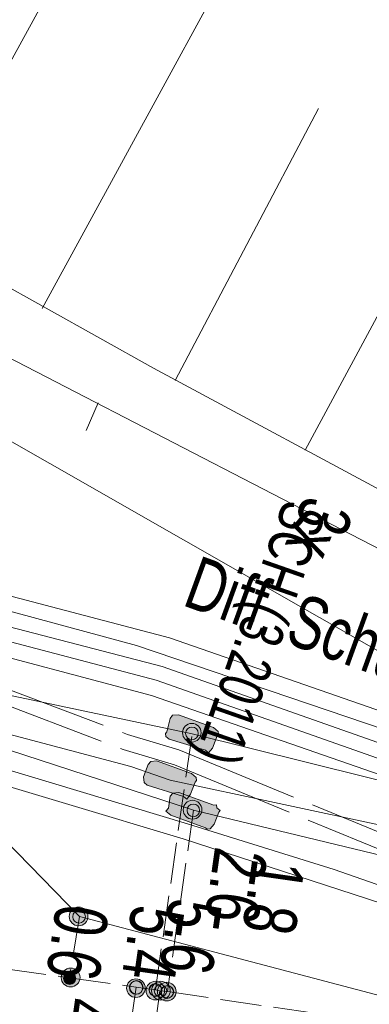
# Model space of a CAD drawing. Header units: metres. Extents: x -740 to 758, y -633 to 854.
# Tile 221 of 256: x -404.51 to -400.98, y 286.45 to 296.37. Entities that reach past the tile are written whole.
import ezdxf

# ---------------------------------------------------------------- set-up
doc = ezdxf.new("R2010")
doc.units = ezdxf.units.M
doc.header["$MEASUREMENT"] = 0
doc.linetypes.add('1248_208', pattern=[1.456, 1.248, -0.208])
doc.linetypes.add('416_125', pattern=[0.5408, 0.416, -0.1248])
for name, color, linetype in [('Grundkarte.LOVION', 7, 'Continuous'), ('Strom.LOVION', 7, 'Continuous'), ('StromBemass.LOVION', 7, 'Continuous')]:
    doc.layers.add(name, color=color, linetype=linetype)
doc.styles.add('ERSTELLTER_STIL_1', font='arial.ttf')

msp = doc.modelspace()

# ---------------------------------------------------------------- hatches: boundary and pattern name
at = {"layer": 'Strom.LOVION', "linetype": 'Continuous', "lineweight": 13}
for points in [[(-402.5538, 289.2409), (-402.9062, 289.3691), (-402.9648, 289.3633), (-402.9912, 289.3312), (-403.0222, 289.1952), (-403.0354, 289.1791), (-403.0326, 289.1498), (-403.0004, 289.1234), (-402.6348, 289.0114), (-402.6026, 288.9849), (-402.563, 289.0332), (-402.5159, 289.156), (-402.5027, 289.1721), (-402.5056, 289.2013)], [(-402.7743, 288.776), (-403.1268, 288.9041), (-403.1853, 288.8984), (-403.2117, 288.8663), (-403.2588, 288.7435), (-403.2531, 288.6849), (-403.221, 288.6585), (-402.8553, 288.5465), (-402.8232, 288.52), (-402.7836, 288.5683), (-402.7365, 288.6911), (-402.7233, 288.7072), (-402.7261, 288.7364)], [(-402.5511, 288.458), (-402.9035, 288.5861), (-402.9621, 288.5804), (-402.9885, 288.5482), (-403.0063, 288.4283), (-403.0328, 288.3961), (-402.9845, 288.3565), (-402.6321, 288.2284), (-402.6161, 288.2152), (-402.5868, 288.218), (-402.5472, 288.2663), (-402.5001, 288.3891), (-402.4869, 288.4052), (-402.519, 288.4316), (-402.5219, 288.4608)]]:
    msp.add_hatch(color=7, dxfattribs=at).paths.add_polyline_path(points)
at = {"layer": 'StromBemass.LOVION', "linetype": 'Continuous', "lineweight": 13}
for points in [[(-402.6986, 289.1281), (-402.6917, 289.1377), (-402.6861, 289.148), (-402.6817, 289.159), (-402.6789, 289.1704), (-402.6774, 289.1821), (-402.6775, 289.1939), (-402.679, 289.2056), (-402.6819, 289.217), (-402.6863, 289.2279), (-402.692, 289.2382), (-402.699, 289.2477), (-402.7071, 289.2563), (-402.7162, 289.2638), (-402.7261, 289.27), (-402.7368, 289.275), (-402.748, 289.2786), (-402.7596, 289.2808), (-402.7714, 289.2815), (-402.7831, 289.2807), (-402.7947, 289.2785), (-402.8059, 289.2748), (-402.8165, 289.2698), (-402.8265, 289.2634), (-402.8355, 289.2559), (-402.8436, 289.2473), (-402.8505, 289.2377), (-402.8561, 289.2274), (-402.8604, 289.2164), (-402.8633, 289.205), (-402.8647, 289.1933), (-402.8647, 289.1815), (-402.8632, 289.1698), (-402.8602, 289.1584), (-402.8558, 289.1475), (-402.8501, 289.1372), (-402.8432, 289.1276), (-402.8351, 289.1191), (-402.826, 289.1116), (-402.816, 289.1053), (-402.8053, 289.1003), (-402.7941, 289.0967), (-402.7825, 289.0946), (-402.7708, 289.0939), (-402.759, 289.0946), (-402.7474, 289.0969), (-402.7363, 289.1006), (-402.7256, 289.1056), (-402.7157, 289.112), (-402.7066, 289.1195)], [(-402.7208, 289.1402), (-402.7161, 289.1467), (-402.7122, 289.1537), (-402.7093, 289.1612), (-402.7073, 289.169), (-402.7063, 289.177), (-402.7064, 289.185), (-402.7074, 289.193), (-402.7094, 289.2007), (-402.7124, 289.2082), (-402.7163, 289.2152), (-402.721, 289.2217), (-402.7265, 289.2275), (-402.7328, 289.2326), (-402.7395, 289.2369), (-402.7468, 289.2403), (-402.7545, 289.2428), (-402.7624, 289.2442), (-402.7704, 289.2447), (-402.7784, 289.2442), (-402.7863, 289.2427), (-402.7939, 289.2402), (-402.8012, 289.2367), (-402.8079, 289.2324), (-402.8141, 289.2273), (-402.8196, 289.2214), (-402.8243, 289.2149), (-402.8281, 289.2078), (-402.831, 289.2003), (-402.833, 289.1926), (-402.834, 289.1846), (-402.834, 289.1766), (-402.8329, 289.1686), (-402.8309, 289.1608), (-402.8279, 289.1534), (-402.824, 289.1464), (-402.8193, 289.1399), (-402.8138, 289.134), (-402.8076, 289.1289), (-402.8008, 289.1247), (-402.7935, 289.1213), (-402.7859, 289.1188), (-402.778, 289.1173), (-402.77, 289.1168), (-402.762, 289.1174), (-402.7541, 289.1189), (-402.7464, 289.1214), (-402.7392, 289.1249), (-402.7324, 289.1292), (-402.7262, 289.1343)], [(-402.6911, 288.3524), (-402.6842, 288.3621), (-402.6785, 288.3725), (-402.6742, 288.3836), (-402.6712, 288.3951), (-402.6698, 288.4069), (-402.6698, 288.4188), (-402.6713, 288.4305), (-402.6743, 288.442), (-402.6788, 288.4531), (-402.6845, 288.4635), (-402.6915, 288.4731), (-402.6997, 288.4817), (-402.7089, 288.4892), (-402.7189, 288.4956), (-402.7297, 288.5006), (-402.741, 288.5042), (-402.7527, 288.5064), (-402.7645, 288.5071), (-402.7764, 288.5063), (-402.7881, 288.5041), (-402.7994, 288.5004), (-402.8101, 288.4953), (-402.8201, 288.4889), (-402.8292, 288.4813), (-402.8373, 288.4726), (-402.8443, 288.463), (-402.85, 288.4525), (-402.8543, 288.4415), (-402.8572, 288.4299), (-402.8587, 288.4181), (-402.8587, 288.4063), (-402.8571, 288.3945), (-402.8541, 288.383), (-402.8497, 288.3719), (-402.844, 288.3616), (-402.837, 288.352), (-402.8288, 288.3433), (-402.8196, 288.3358), (-402.8096, 288.3294), (-402.7988, 288.3244), (-402.7875, 288.3208), (-402.7758, 288.3186), (-402.7639, 288.3179), (-402.7521, 288.3187), (-402.7404, 288.3209), (-402.7291, 288.3246), (-402.7184, 288.3297), (-402.7084, 288.3361), (-402.6992, 288.3437)], [(-402.7073, 288.3644), (-402.7026, 288.3709), (-402.6988, 288.3779), (-402.6959, 288.3854), (-402.6939, 288.3931), (-402.6929, 288.401), (-402.6929, 288.409), (-402.694, 288.4169), (-402.696, 288.4246), (-402.6989, 288.4321), (-402.7028, 288.439), (-402.7075, 288.4455), (-402.713, 288.4513), (-402.7192, 288.4564), (-402.7259, 288.4606), (-402.7332, 288.464), (-402.7408, 288.4664), (-402.7486, 288.4679), (-402.7566, 288.4684), (-402.7645, 288.4678), (-402.7724, 288.4663), (-402.78, 288.4638), (-402.7872, 288.4604), (-402.7939, 288.4561), (-402.8, 288.451), (-402.8055, 288.4452), (-402.8101, 288.4387), (-402.814, 288.4317), (-402.8169, 288.4243), (-402.8188, 288.4165), (-402.8198, 288.4086), (-402.8198, 288.4006), (-402.8188, 288.3927), (-402.8168, 288.385), (-402.8138, 288.3776), (-402.8099, 288.3706), (-402.8052, 288.3641), (-402.7997, 288.3583), (-402.7936, 288.3533), (-402.7868, 288.349), (-402.7796, 288.3456), (-402.772, 288.3432), (-402.7641, 288.3417), (-402.7562, 288.3412), (-402.7482, 288.3418), (-402.7404, 288.3433), (-402.7328, 288.3458), (-402.7256, 288.3492), (-402.7188, 288.3535), (-402.7127, 288.3586)], [(-403.8396, 287.2772), (-403.8327, 287.2868), (-403.827, 287.2972), (-403.8227, 287.3083), (-403.8198, 287.3198), (-403.8183, 287.3315), (-403.8184, 287.3434), (-403.8199, 287.3551), (-403.8229, 287.3666), (-403.8273, 287.3776), (-403.833, 287.388), (-403.84, 287.3975), (-403.8482, 287.4062), (-403.8573, 287.4137), (-403.8674, 287.42), (-403.8781, 287.425), (-403.8894, 287.4286), (-403.901, 287.4308), (-403.9129, 287.4315), (-403.9247, 287.4307), (-403.9363, 287.4285), (-403.9476, 287.4248), (-403.9583, 287.4197), (-403.9683, 287.4133), (-403.9774, 287.4057), (-403.9855, 287.3971), (-403.9924, 287.3875), (-403.9981, 287.3771), (-404.0024, 287.366), (-404.0053, 287.3545), (-404.0068, 287.3428), (-404.0067, 287.3309), (-404.0052, 287.3192), (-404.0022, 287.3077), (-403.9978, 287.2967), (-403.9921, 287.2863), (-403.9851, 287.2767), (-403.9769, 287.2681), (-403.9678, 287.2606), (-403.9578, 287.2543), (-403.947, 287.2493), (-403.9357, 287.2457), (-403.9241, 287.2435), (-403.9123, 287.2428), (-403.9004, 287.2435), (-403.8888, 287.2458), (-403.8775, 287.2495), (-403.8668, 287.2546), (-403.8568, 287.261), (-403.8477, 287.2686)], [(-403.8587, 287.2936), (-403.854, 287.3001), (-403.8502, 287.3071), (-403.8472, 287.3146), (-403.8453, 287.3223), (-403.8443, 287.3302), (-403.8443, 287.3382), (-403.8454, 287.3461), (-403.8474, 287.3539), (-403.8503, 287.3613), (-403.8542, 287.3683), (-403.8589, 287.3747), (-403.8644, 287.3805), (-403.8706, 287.3856), (-403.8773, 287.3899), (-403.8846, 287.3933), (-403.8922, 287.3957), (-403.9, 287.3972), (-403.908, 287.3976), (-403.916, 287.3971), (-403.9238, 287.3956), (-403.9314, 287.3931), (-403.9386, 287.3897), (-403.9454, 287.3854), (-403.9515, 287.3803), (-403.957, 287.3744), (-403.9616, 287.3679), (-403.9655, 287.3609), (-403.9684, 287.3535), (-403.9703, 287.3457), (-403.9713, 287.3378), (-403.9713, 287.3298), (-403.9703, 287.3219), (-403.9682, 287.3142), (-403.9653, 287.3068), (-403.9614, 287.2998), (-403.9567, 287.2933), (-403.9512, 287.2875), (-403.945, 287.2824), (-403.9383, 287.2782), (-403.931, 287.2748), (-403.9234, 287.2724), (-403.9156, 287.2709), (-403.9076, 287.2704), (-403.8996, 287.2709), (-403.8918, 287.2725), (-403.8842, 287.275), (-403.877, 287.2784), (-403.8702, 287.2827), (-403.8641, 287.2878)], [(-403.9202, 286.6616), (-403.9132, 286.6713), (-403.9075, 286.6817), (-403.9032, 286.6928), (-403.9003, 286.7043), (-403.8988, 286.7161), (-403.8989, 286.728), (-403.9004, 286.7398), (-403.9034, 286.7513), (-403.9078, 286.7623), (-403.9136, 286.7728), (-403.9206, 286.7824), (-403.9288, 286.791), (-403.9379, 286.7985), (-403.948, 286.8049), (-403.9588, 286.8099), (-403.9701, 286.8136), (-403.9818, 286.8157), (-403.9937, 286.8165), (-404.0055, 286.8157), (-404.0172, 286.8134), (-404.0285, 286.8097), (-404.0393, 286.8046), (-404.0493, 286.7982), (-404.0584, 286.7906), (-404.0665, 286.7819), (-404.0735, 286.7722), (-404.0792, 286.7618), (-404.0835, 286.7507), (-404.0865, 286.7392), (-404.0879, 286.7274), (-404.0879, 286.7155), (-404.0863, 286.7037), (-404.0834, 286.6922), (-404.0789, 286.6811), (-404.0732, 286.6707), (-404.0662, 286.6611), (-404.058, 286.6525), (-404.0488, 286.6449), (-404.0387, 286.6386), (-404.028, 286.6336), (-404.0166, 286.6299), (-404.0049, 286.6277), (-403.9931, 286.627), (-403.9812, 286.6278), (-403.9695, 286.6301), (-403.9582, 286.6338), (-403.9475, 286.6389), (-403.9375, 286.6453), (-403.9283, 286.6529)], [(-403.9554, 286.6741), (-403.9509, 286.6804), (-403.9472, 286.6872), (-403.9444, 286.6944), (-403.9425, 286.7019), (-403.9415, 286.7096), (-403.9416, 286.7173), (-403.9426, 286.725), (-403.9445, 286.7325), (-403.9474, 286.7396), (-403.9511, 286.7464), (-403.9557, 286.7527), (-403.961, 286.7583), (-403.967, 286.7632), (-403.9735, 286.7673), (-403.9805, 286.7706), (-403.9879, 286.773), (-403.9955, 286.7744), (-404.0032, 286.7749), (-404.011, 286.7743), (-404.0186, 286.7729), (-404.0259, 286.7705), (-404.0329, 286.7671), (-404.0394, 286.763), (-404.0454, 286.758), (-404.0506, 286.7524), (-404.0552, 286.7461), (-404.0589, 286.7393), (-404.0617, 286.7321), (-404.0636, 286.7246), (-404.0645, 286.7169), (-404.0645, 286.7092), (-404.0635, 286.7015), (-404.0616, 286.694), (-404.0587, 286.6868), (-404.055, 286.6801), (-404.0504, 286.6738), (-404.0451, 286.6682), (-404.0391, 286.6633), (-404.0326, 286.6591), (-404.0255, 286.6559), (-404.0182, 286.6535), (-404.0106, 286.6521), (-404.0028, 286.6516), (-403.9951, 286.6521), (-403.9875, 286.6536), (-403.9802, 286.656), (-403.9732, 286.6593), (-403.9667, 286.6635), (-403.9607, 286.6685)], [(-403.9554, 286.6741), (-403.9509, 286.6804), (-403.9472, 286.6872), (-403.9444, 286.6944), (-403.9425, 286.7019), (-403.9415, 286.7096), (-403.9416, 286.7173), (-403.9426, 286.725), (-403.9445, 286.7325), (-403.9474, 286.7396), (-403.9511, 286.7464), (-403.9557, 286.7527), (-403.961, 286.7583), (-403.967, 286.7632), (-403.9735, 286.7673), (-403.9805, 286.7706), (-403.9879, 286.773), (-403.9955, 286.7744), (-404.0032, 286.7749), (-404.011, 286.7743), (-404.0186, 286.7729), (-404.0259, 286.7705), (-404.0329, 286.7671), (-404.0394, 286.763), (-404.0454, 286.758), (-404.0506, 286.7524), (-404.0552, 286.7461), (-404.0589, 286.7393), (-404.0617, 286.7321), (-404.0636, 286.7246), (-404.0645, 286.7169), (-404.0645, 286.7092), (-404.0635, 286.7015), (-404.0616, 286.694), (-404.0587, 286.6868), (-404.055, 286.6801), (-404.0504, 286.6738), (-404.0451, 286.6682), (-404.0391, 286.6633), (-404.0326, 286.6591), (-404.0255, 286.6559), (-404.0182, 286.6535), (-404.0106, 286.6521), (-404.0028, 286.6516), (-403.9951, 286.6521), (-403.9875, 286.6536), (-403.9802, 286.656), (-403.9732, 286.6593), (-403.9667, 286.6635), (-403.9607, 286.6685)], [(-403.2623, 286.5553), (-403.2554, 286.5649), (-403.2498, 286.5752), (-403.2455, 286.5861), (-403.2426, 286.5975), (-403.2411, 286.6092), (-403.2412, 286.621), (-403.2427, 286.6327), (-403.2456, 286.6441), (-403.25, 286.655), (-403.2557, 286.6653), (-403.2627, 286.6748), (-403.2707, 286.6833), (-403.2798, 286.6908), (-403.2898, 286.6971), (-403.3005, 286.7021), (-403.3117, 286.7057), (-403.3232, 286.7078), (-403.335, 286.7085), (-403.3467, 286.7077), (-403.3583, 286.7055), (-403.3695, 286.7018), (-403.3801, 286.6968), (-403.39, 286.6905), (-403.399, 286.6829), (-403.4071, 286.6743), (-403.414, 286.6648), (-403.4196, 286.6544), (-403.4239, 286.6435), (-403.4268, 286.6321), (-403.4282, 286.6204), (-403.4282, 286.6086), (-403.4267, 286.597), (-403.4237, 286.5856), (-403.4193, 286.5746), (-403.4136, 286.5643), (-403.4067, 286.5548), (-403.3986, 286.5463), (-403.3895, 286.5388), (-403.3796, 286.5325), (-403.3689, 286.5276), (-403.3577, 286.524), (-403.3461, 286.5218), (-403.3344, 286.5211), (-403.3226, 286.5219), (-403.3111, 286.5241), (-403.2999, 286.5278), (-403.2893, 286.5328), (-403.2793, 286.5392), (-403.2703, 286.5467)], [(-403.2806, 286.5773), (-403.2756, 286.5841), (-403.2716, 286.5916), (-403.2685, 286.5994), (-403.2664, 286.6076), (-403.2654, 286.616), (-403.2654, 286.6245), (-403.2665, 286.6329), (-403.2686, 286.6411), (-403.2717, 286.6489), (-403.2758, 286.6563), (-403.2808, 286.6631), (-403.2866, 286.6693), (-403.2932, 286.6747), (-403.3003, 286.6792), (-403.308, 286.6827), (-403.316, 286.6853), (-403.3244, 286.6869), (-403.3328, 286.6874), (-403.3412, 286.6868), (-403.3495, 286.6852), (-403.3576, 286.6826), (-403.3652, 286.679), (-403.3724, 286.6744), (-403.3789, 286.669), (-403.3846, 286.6628), (-403.3896, 286.6559), (-403.3936, 286.6485), (-403.3967, 286.6406), (-403.3988, 286.6324), (-403.3998, 286.6241), (-403.3998, 286.6156), (-403.3987, 286.6072), (-403.3966, 286.599), (-403.3934, 286.5912), (-403.3893, 286.5838), (-403.3843, 286.5769), (-403.3785, 286.5708), (-403.372, 286.5654), (-403.3648, 286.5609), (-403.3572, 286.5573), (-403.3491, 286.5547), (-403.3408, 286.5532), (-403.3324, 286.5527), (-403.3239, 286.5532), (-403.3156, 286.5549), (-403.3076, 286.5575), (-403.3, 286.5611), (-403.2928, 286.5657), (-403.2863, 286.5711)], [(-403.2773, 286.58), (-403.2723, 286.5868), (-403.2683, 286.5942), (-403.2652, 286.6021), (-403.2631, 286.6103), (-403.2621, 286.6187), (-403.2621, 286.6272), (-403.2632, 286.6356), (-403.2653, 286.6437), (-403.2684, 286.6516), (-403.2725, 286.659), (-403.2775, 286.6658), (-403.2834, 286.672), (-403.2899, 286.6773), (-403.297, 286.6819), (-403.3047, 286.6854), (-403.3128, 286.688), (-403.3211, 286.6896), (-403.3295, 286.6901), (-403.338, 286.6895), (-403.3463, 286.6879), (-403.3543, 286.6853), (-403.3619, 286.6816), (-403.3691, 286.6771), (-403.3756, 286.6717), (-403.3813, 286.6655), (-403.3863, 286.6586), (-403.3903, 286.6512), (-403.3934, 286.6433), (-403.3955, 286.6351), (-403.3965, 286.6267), (-403.3965, 286.6183), (-403.3954, 286.6099), (-403.3933, 286.6017), (-403.3902, 286.5939), (-403.3861, 286.5865), (-403.3811, 286.5796), (-403.3753, 286.5735), (-403.3687, 286.5681), (-403.3616, 286.5636), (-403.3539, 286.56), (-403.3458, 286.5574), (-403.3375, 286.5559), (-403.3291, 286.5554), (-403.3206, 286.5559), (-403.3123, 286.5575), (-403.3043, 286.5602), (-403.2967, 286.5638), (-403.2895, 286.5684), (-403.283, 286.5738)], [(-403.0665, 286.53), (-403.0596, 286.5396), (-403.054, 286.5499), (-403.0497, 286.5609), (-403.0468, 286.5723), (-403.0454, 286.584), (-403.0454, 286.5958), (-403.0469, 286.6074), (-403.0499, 286.6188), (-403.0543, 286.6298), (-403.06, 286.6401), (-403.0669, 286.6496), (-403.075, 286.6582), (-403.0841, 286.6656), (-403.0941, 286.6719), (-403.1048, 286.6769), (-403.116, 286.6805), (-403.1276, 286.6827), (-403.1393, 286.6834), (-403.1511, 286.6826), (-403.1626, 286.6804), (-403.1738, 286.6767), (-403.1845, 286.6716), (-403.1944, 286.6653), (-403.2035, 286.6578), (-403.2115, 286.6491), (-403.2184, 286.6396), (-403.224, 286.6292), (-403.2283, 286.6183), (-403.2312, 286.6069), (-403.2327, 286.5952), (-403.2326, 286.5834), (-403.2311, 286.5717), (-403.2281, 286.5603), (-403.2238, 286.5493), (-403.2181, 286.539), (-403.2111, 286.5295), (-403.203, 286.521), (-403.1939, 286.5135), (-403.1839, 286.5072), (-403.1733, 286.5022), (-403.1621, 286.4986), (-403.1505, 286.4965), (-403.1387, 286.4957), (-403.127, 286.4965), (-403.1154, 286.4988), (-403.1042, 286.5024), (-403.0935, 286.5075), (-403.0836, 286.5138), (-403.0746, 286.5214)], [(-403.01, 286.5292), (-403.0031, 286.5388), (-402.9974, 286.5492), (-402.9931, 286.5602), (-402.9902, 286.5717), (-402.9888, 286.5835), (-402.9888, 286.5953), (-402.9903, 286.6071), (-402.9933, 286.6185), (-402.9977, 286.6296), (-403.0034, 286.6399), (-403.0104, 286.6495), (-403.0186, 286.6581), (-403.0277, 286.6656), (-403.0378, 286.6719), (-403.0485, 286.6769), (-403.0598, 286.6806), (-403.0714, 286.6828), (-403.0832, 286.6835), (-403.0951, 286.6827), (-403.1067, 286.6804), (-403.118, 286.6767), (-403.1287, 286.6716), (-403.1386, 286.6653), (-403.1478, 286.6577), (-403.1558, 286.649), (-403.1628, 286.6394), (-403.1684, 286.629), (-403.1728, 286.618), (-403.1757, 286.6065), (-403.1771, 286.5947), (-403.1771, 286.5829), (-403.1756, 286.5711), (-403.1726, 286.5597), (-403.1682, 286.5487), (-403.1624, 286.5383), (-403.1554, 286.5287), (-403.1473, 286.5201), (-403.1382, 286.5126), (-403.1281, 286.5063), (-403.1174, 286.5013), (-403.1061, 286.4976), (-403.0945, 286.4955), (-403.0826, 286.4947), (-403.0708, 286.4955), (-403.0592, 286.4978), (-403.0479, 286.5015), (-403.0372, 286.5066), (-403.0272, 286.5129), (-403.0181, 286.5205)], [(-403.0899, 286.5574), (-403.0852, 286.5638), (-403.0814, 286.5708), (-403.0785, 286.5782), (-403.0766, 286.5859), (-403.0756, 286.5938), (-403.0756, 286.6018), (-403.0767, 286.6097), (-403.0787, 286.6174), (-403.0816, 286.6248), (-403.0855, 286.6317), (-403.0902, 286.6382), (-403.0956, 286.6439), (-403.1018, 286.649), (-403.1085, 286.6532), (-403.1157, 286.6566), (-403.1233, 286.659), (-403.1311, 286.6605), (-403.1391, 286.661), (-403.147, 286.6605), (-403.1548, 286.6589), (-403.1624, 286.6565), (-403.1696, 286.653), (-403.1763, 286.6488), (-403.1824, 286.6437), (-403.1878, 286.6378), (-403.1925, 286.6314), (-403.1963, 286.6244), (-403.1992, 286.617), (-403.2012, 286.6093), (-403.2021, 286.6014), (-403.2021, 286.5934), (-403.2011, 286.5855), (-403.1991, 286.5778), (-403.1961, 286.5704), (-403.1923, 286.5635), (-403.1876, 286.557), (-403.1821, 286.5513), (-403.176, 286.5462), (-403.1692, 286.542), (-403.162, 286.5386), (-403.1544, 286.5362), (-403.1466, 286.5347), (-403.1387, 286.5342), (-403.1307, 286.5347), (-403.1229, 286.5363), (-403.1154, 286.5387), (-403.1082, 286.5422), (-403.1015, 286.5464), (-403.0953, 286.5515)], [(-403.087, 286.5539), (-403.0824, 286.5604), (-403.0785, 286.5674), (-403.0756, 286.5749), (-403.0737, 286.5826), (-403.0727, 286.5905), (-403.0727, 286.5985), (-403.0737, 286.6064), (-403.0757, 286.6142), (-403.0787, 286.6216), (-403.0826, 286.6286), (-403.0873, 286.635), (-403.0928, 286.6408), (-403.099, 286.6459), (-403.1057, 286.6502), (-403.113, 286.6535), (-403.1206, 286.656), (-403.1284, 286.6575), (-403.1364, 286.6579), (-403.1444, 286.6574), (-403.1522, 286.6559), (-403.1598, 286.6534), (-403.167, 286.65), (-403.1737, 286.6457), (-403.1799, 286.6406), (-403.1853, 286.6347), (-403.19, 286.6282), (-403.1938, 286.6212), (-403.1968, 286.6138), (-403.1987, 286.606), (-403.1997, 286.5981), (-403.1997, 286.5901), (-403.1986, 286.5822), (-403.1966, 286.5745), (-403.1937, 286.567), (-403.1898, 286.5601), (-403.1851, 286.5536), (-403.1796, 286.5478), (-403.1734, 286.5427), (-403.1667, 286.5385), (-403.1594, 286.5351), (-403.1518, 286.5326), (-403.144, 286.5312), (-403.136, 286.5307), (-403.128, 286.5312), (-403.1202, 286.5328), (-403.1126, 286.5352), (-403.1054, 286.5387), (-403.0986, 286.543), (-403.0925, 286.5481)], [(-403.0385, 286.5474), (-403.0339, 286.5538), (-403.0301, 286.5607), (-403.0272, 286.5681), (-403.0253, 286.5757), (-403.0243, 286.5836), (-403.0243, 286.5914), (-403.0254, 286.5993), (-403.0273, 286.6069), (-403.0303, 286.6142), (-403.0341, 286.6211), (-403.0387, 286.6275), (-403.0442, 286.6332), (-403.0503, 286.6382), (-403.0569, 286.6425), (-403.0641, 286.6458), (-403.0716, 286.6482), (-403.0794, 286.6497), (-403.0872, 286.6501), (-403.0951, 286.6496), (-403.1028, 286.6481), (-403.1103, 286.6456), (-403.1175, 286.6423), (-403.1241, 286.638), (-403.1302, 286.633), (-403.1356, 286.6272), (-403.1402, 286.6208), (-403.144, 286.6139), (-403.1468, 286.6065), (-403.1488, 286.5989), (-403.1497, 286.591), (-403.1497, 286.5832), (-403.1487, 286.5753), (-403.1467, 286.5677), (-403.1438, 286.5604), (-403.14, 286.5535), (-403.1353, 286.5471), (-403.1299, 286.5414), (-403.1238, 286.5364), (-403.1171, 286.5322), (-403.11, 286.5288), (-403.1025, 286.5264), (-403.0947, 286.525), (-403.0868, 286.5245), (-403.0789, 286.525), (-403.0712, 286.5265), (-403.0637, 286.529), (-403.0566, 286.5324), (-403.0499, 286.5366), (-403.0439, 286.5416)], [(-402.9514, 286.5194), (-402.9445, 286.529), (-402.9389, 286.5394), (-402.9345, 286.5504), (-402.9316, 286.5619), (-402.9302, 286.5736), (-402.9302, 286.5855), (-402.9317, 286.5972), (-402.9347, 286.6087), (-402.9391, 286.6197), (-402.9448, 286.63), (-402.9518, 286.6396), (-402.96, 286.6482), (-402.9691, 286.6557), (-402.9791, 286.662), (-402.9898, 286.667), (-403.0011, 286.6706), (-403.0127, 286.6728), (-403.0246, 286.6735), (-403.0364, 286.6727), (-403.048, 286.6705), (-403.0592, 286.6668), (-403.0699, 286.6617), (-403.0799, 286.6553), (-403.089, 286.6477), (-403.0971, 286.6391), (-403.104, 286.6295), (-403.1097, 286.6191), (-403.114, 286.6081), (-403.1169, 286.5966), (-403.1183, 286.5849), (-403.1183, 286.573), (-403.1168, 286.5613), (-403.1138, 286.5498), (-403.1094, 286.5389), (-403.1037, 286.5285), (-403.0967, 286.519), (-403.0885, 286.5104), (-403.0794, 286.5028), (-403.0694, 286.4965), (-403.0587, 286.4915), (-403.0474, 286.4879), (-403.0358, 286.4857), (-403.024, 286.485), (-403.0121, 286.4858), (-403.0005, 286.4881), (-402.9893, 286.4917), (-402.9786, 286.4968), (-402.9686, 286.5032), (-402.9595, 286.5108)], [(-402.9709, 286.5349), (-402.9662, 286.5414), (-402.9623, 286.5485), (-402.9594, 286.5559), (-402.9574, 286.5637), (-402.9564, 286.5717), (-402.9565, 286.5797), (-402.9575, 286.5877), (-402.9595, 286.5955), (-402.9625, 286.6029), (-402.9664, 286.6099), (-402.9711, 286.6164), (-402.9766, 286.6223), (-402.9828, 286.6274), (-402.9896, 286.6316), (-402.9969, 286.635), (-403.0046, 286.6375), (-403.0125, 286.639), (-403.0205, 286.6394), (-403.0285, 286.6389), (-403.0364, 286.6374), (-403.044, 286.6349), (-403.0512, 286.6314), (-403.058, 286.6271), (-403.0642, 286.622), (-403.0697, 286.6161), (-403.0744, 286.6096), (-403.0782, 286.6025), (-403.0811, 286.5951), (-403.0831, 286.5873), (-403.0841, 286.5793), (-403.0841, 286.5713), (-403.083, 286.5633), (-403.081, 286.5555), (-403.078, 286.5481), (-403.0741, 286.5411), (-403.0694, 286.5346), (-403.0639, 286.5288), (-403.0577, 286.5237), (-403.0509, 286.5194), (-403.0436, 286.516), (-403.036, 286.5135), (-403.0281, 286.512), (-403.0201, 286.5116), (-403.012, 286.5121), (-403.0042, 286.5136), (-402.9965, 286.5161), (-402.9893, 286.5196), (-402.9825, 286.5239), (-402.9763, 286.529)], [(-402.9683, 286.5371), (-402.9637, 286.5436), (-402.9598, 286.5506), (-402.9569, 286.5581), (-402.955, 286.5658), (-402.954, 286.5738), (-402.954, 286.5817), (-402.955, 286.5897), (-402.957, 286.5974), (-402.96, 286.6048), (-402.9639, 286.6118), (-402.9686, 286.6183), (-402.9741, 286.6241), (-402.9803, 286.6291), (-402.987, 286.6334), (-402.9943, 286.6368), (-403.0019, 286.6392), (-403.0097, 286.6407), (-403.0177, 286.6412), (-403.0257, 286.6407), (-403.0335, 286.6391), (-403.0411, 286.6366), (-403.0483, 286.6332), (-403.0551, 286.6289), (-403.0612, 286.6238), (-403.0667, 286.618), (-403.0713, 286.6115), (-403.0752, 286.6045), (-403.0781, 286.597), (-403.0801, 286.5893), (-403.081, 286.5813), (-403.081, 286.5733), (-403.08, 286.5654), (-403.078, 286.5577), (-403.075, 286.5503), (-403.0711, 286.5433), (-403.0664, 286.5368), (-403.0609, 286.531), (-403.0547, 286.5259), (-403.048, 286.5217), (-403.0407, 286.5183), (-403.0331, 286.5159), (-403.0253, 286.5144), (-403.0173, 286.5139), (-403.0093, 286.5144), (-403.0015, 286.516), (-402.9939, 286.5185), (-402.9867, 286.5219), (-402.9799, 286.5262), (-402.9738, 286.5313)]]:
    msp.add_hatch(color=7, dxfattribs=at).paths.add_polyline_path(points)

# ---------------------------------------------------------------- linework, layer by layer
at = {"layer": 'Grundkarte.LOVION', "color": 8, "linetype": 'Continuous', "lineweight": 18}
for points in [[(-369.5072, 271.8272), (-369.0226, 276.5444), (-366.364, 275.6516), (-369.0226, 276.5444), (-377.7505, 279.356), (-397.3948, 288.0163), (-428.6974, 305.8814), (-430.1807, 279.6385), (-439.0398, 281.3733), (-446.7036, 283.5796), (-456.2177, 286.8759), (-465.6205, 290.2421), (-473.2694, 292.5977), (-479.1264, 293.8575), (-485.1982, 294.5939), (-485.0213, 295.2023), (-486.4354, 296.3645), (-487.3762, 298.4301), (-489.0202, 302.8505), (-484.4188, 302.9457), (-485.9599, 314.1741), (-434.8371, 310.3352), (-425.4841, 309.5945), (-394.6516, 302.8852)], [(-365.9942, 276.1016), (-376.568, 279.3534), (-378.9396, 280.3333), (-395.404, 288.211), (-406.3297, 293.8519), (-428.1898, 306.4335), (-428.6974, 305.8814)], [(-399.4075, 235.4465), (-398.3981, 253.8403), (-399.6184, 253.9279), (-399.4869, 256.5121), (-422.9923, 272.9228), (-430.5693, 273.3347), (-430.4333, 275.2691), (-430.1807, 279.6385), (-428.6974, 305.8814), (-397.3948, 288.0163), (-377.7505, 279.356), (-369.0226, 276.5444), (-369.5072, 271.8272)], [(-403.8365, 292.2337), (-403.7159, 292.5115)]]:
    msp.add_lwpolyline(points, dxfattribs=at)
at = {"layer": 'Grundkarte.LOVION', "color": 253, "linetype": 'Continuous', "lineweight": 18}
msp.add_lwpolyline([(-399.4075, 235.4465), (-398.3981, 253.8403), (-399.6184, 253.9279), (-399.4869, 256.5121), (-422.9923, 272.9228), (-430.5693, 273.3347), (-430.4333, 275.2691), (-430.1807, 279.6385), (-428.6974, 305.8814), (-397.3948, 288.0163), (-377.7505, 279.356), (-369.0226, 276.5444), (-366.364, 275.6516), (-369.0226, 276.5444), (-377.7505, 279.356), (-397.3948, 288.0163), (-428.6974, 305.8814), (-428.7225, 306.4405), (-430.3857, 307.4306), (-431.4877, 308.1209), (-433.6652, 309.5335), (-434.8371, 310.3352), (-425.4841, 309.5945), (-394.6516, 302.8852)], dxfattribs=at)
at = {"layer": 'Grundkarte.LOVION', "color": 7, "linetype": 'Continuous', "lineweight": 13}
for points in [[(-404.2816, 293.4611), (-401.3986, 298.7379)], [(-401.63, 292.0356), (-398.6528, 297.5581)], [(-365.2546, 277.0014), (-368.4252, 277.9919), (-371.5695, 279.0145), (-374.196, 279.8808), (-379.364, 281.6513), (-384.1773, 283.7226), (-386.5867, 284.7874), (-388.4992, 285.6054), (-390.1717, 286.3876), (-391.6571, 287.07), (-393.0196, 287.7052), (-394.2915, 288.3197), (-395.4991, 288.8815), (-397.8293, 290.0428), (-399.107, 290.7159), (-400.5074, 291.4361), (-403.159, 292.8615), (-404.7844, 293.7666), (-410.409, 296.8816)], [(-405.565, 294.1927), (-404.1602, 296.7536)], [(-402.9398, 292.7351), (-401.4936, 295.4775)]]:
    msp.add_lwpolyline(points, dxfattribs=at)
at = {"layer": 'Strom.LOVION', "color": 94, "linetype": 'Continuous', "lineweight": 18}
for points in [[(-413.4279, 292.3895), (-410.9189, 291.9698), (-409.7221, 291.8208), (-408.2275, 291.3463), (-406.0302, 290.9404), (-402.9967, 290.1434), (-400.8397, 289.3938), (-395.9277, 287.6721), (-393.652, 286.3134), (-392.6918, 285.7127), (-391.6834, 285.0724), (-390.9368, 284.5395), (-389.471, 283.604), (-388.6686, 283.1061), (-388.1744, 282.8884), (-387.9316, 282.8235), (-387.6653, 282.82), (-385.9558, 282.8689), (-384.2201, 282.1962), (-384.0491, 282.1095), (-383.0946, 281.5674), (-381.904, 279.9696), (-381.3609, 278.0424), (-381.7318, 271.1048)], [(-413.4589, 292.2535), (-410.9339, 291.8205), (-409.7371, 291.6716), (-408.2424, 291.197), (-406.0612, 290.8044), (-403.3291, 290.0666), (-400.8225, 289.2181), (-395.988, 287.5332), (-393.9155, 286.2876), (-392.5461, 285.4314), (-391.0131, 284.4138), (-389.5473, 283.4783), (-388.745, 282.9804), (-388.2187, 282.7363), (-387.9305, 282.661), (-387.6642, 282.6575), (-385.9708, 282.7196), (-384.3419, 282.0809), (-384.1255, 281.9838), (-383.2164, 281.452), (-382.0446, 279.8967), (-381.5073, 278.0281), (-381.8811, 271.1198)], [(-413.4871, 292.0881), (-410.9649, 291.6845), (-409.752, 291.5223), (-408.2867, 291.0449), (-406.0894, 290.6391), (-403.072, 289.8553), (-400.8375, 289.0689), (-396.0643, 287.4075), (-393.8048, 286.062), (-391.8494, 284.8049), (-391.0895, 284.2881), (-389.6237, 283.3526), (-388.8185, 282.8254), (-388.2629, 282.5842), (-387.9616, 282.525), (-387.6659, 282.5243), (-385.999, 282.5543), (-384.2954, 281.9081), (-384.2019, 281.8581), (-383.3088, 281.3395), (-382.1853, 279.8238), (-381.6668, 277.9977), (-382.0142, 271.1216)], [(-413.502, 291.9389), (-410.9799, 291.5353), (-409.7831, 291.3863), (-408.3016, 290.8957), (-406.1204, 290.503), (-403.1323, 289.7164), (-400.8978, 288.93), (-398.0813, 287.9344), (-396.1247, 287.2686), (-393.8944, 285.9202), (-392.937, 285.3488), (-391.9579, 284.7056), (-391.182, 284.1756), (-389.7001, 283.2269), (-388.8949, 282.6998), (-388.3232, 282.4453), (-387.9897, 282.3597), (-387.6648, 282.3619), (-386.03, 282.4183), (-384.3718, 281.7824), (-384.2782, 281.7324), (-383.4013, 281.2271), (-382.3127, 279.767), (-381.8132, 277.9834)], [(-413.5331, 291.8029), (-410.9948, 291.386), (-409.798, 291.237), (-408.3327, 290.7596), (-406.33, 290.3791), (-405.2549, 290.1148), (-403.1765, 289.5643), (-400.6218, 288.6762)]]:
    msp.add_lwpolyline(points, dxfattribs=at)
at = {"layer": 'Strom.LOVION', "color": 1, "linetype": 'Continuous', "lineweight": 18}
for points in [[(-442.3956, 291.9661), (-435.3594, 291.191), (-429.7707, 291.0133), (-426.8891, 291.0143), (-423.9793, 291.1805), (-421.3434, 291.2757), (-418.9502, 291.4358), (-416.3568, 291.512), (-414.2788, 291.4196), (-413.6308, 291.2909), (-411.0926, 290.874), (-409.8958, 290.725), (-408.4068, 290.309), (-406.2549, 289.9135), (-402.7691, 289.1756)], [(-442.4105, 291.8168), (-435.3744, 291.0418), (-429.7564, 290.8669), (-426.888, 290.8518), (-423.965, 291.0341), (-421.3291, 291.1293), (-418.9359, 291.2894), (-416.3717, 291.3628), (-414.2938, 291.2704), (-413.6618, 291.1548), (-411.1075, 290.7248), (-409.9107, 290.5758), (-408.4064, 289.851), (-406.3452, 289.4762), (-404.9205, 289.113), (-402.7532, 288.4087)], [(-442.3843, 291.0953), (-435.4556, 290.0585), (-427.4326, 289.4686), (-426.3936, 289.4224), (-425.4614, 289.4101), (-421.6137, 289.5055), (-420.0052, 289.5297), (-417.6178, 289.7484), (-414.6697, 289.3716), (-413.2376, 289.0831), (-412.0351, 288.8755), (-408.4368, 290.0106), (-406.3302, 289.6254), (-403.3874, 288.8491), (-402.9896, 288.7107)], [(-406.6619, 289.8442), (-406.286, 289.7775), (-403.9044, 287.3355), (-399.809, 286.2582), (-396.6124, 285.7579), (-394.8532, 285.1467), (-394.6339, 285.0203), (-394.5743, 284.8636), (-394.854, 284.0974), (-396.4839, 280.9676), (-396.5995, 280.3357), (-396.6277, 280.1704), (-391.4729, 271.7337), (-391.2847, 271.4713), (-390.0028, 269.3947), (-389.5529, 269.0249), (-389.092, 268.9961)], [(-402.7691, 289.1756), (-397.4683, 287.8614), (-395.8451, 287.2812), (-395.4273, 286.9378), (-394.2498, 285.3239), (-394.1001, 284.8509), (-394.4666, 283.9136), (-396.0569, 280.8321), (-396.1029, 280.5468), (-396.1414, 280.3361), (-396.1489, 280.2615), (-391.0962, 271.9626), (-390.908, 271.7002), (-389.6641, 269.7086), (-389.3748, 269.4709), (-389.0631, 269.457)], [(-402.9896, 288.7107), (-397.4954, 287.5336), (-397.2818, 287.4658), (-396.0639, 286.9494), (-395.8607, 286.8363), (-394.4358, 285.2614), (-394.3876, 285.2218), (-394.2626, 284.8498), (-394.6055, 283.9739), (-396.1958, 280.8924), (-396.2907, 280.3511), (-396.3085, 280.2311), (-391.2076, 271.8926), (-389.7726, 269.6093), (-389.4191, 269.3188), (-389.0781, 269.3078)], [(-402.7532, 288.4087), (-397.6981, 287.1887), (-396.588, 286.8686), (-396.2827, 286.6177), (-394.6218, 285.1989), (-394.4961, 285.1225), (-394.425, 284.8486), (-394.7312, 284.0503), (-396.3479, 280.9366), (-396.437, 280.3368), (-396.4681, 280.2007), (-391.3322, 271.8065), (-391.1572, 271.5281), (-389.8811, 269.5101), (-389.4794, 269.1799), (-389.077, 269.1453)]]:
    msp.add_lwpolyline(points, dxfattribs=at)
at = {"layer": 'Strom.LOVION', "color": 1, "linetype": '1248_208', "lineweight": 18}
for points in [[(-413.5716, 291.5922), (-411.0201, 291.1914), (-409.8365, 291.0264), (-408.3608, 290.5943), (-406.1957, 290.2149), (-403.4189, 289.1711), (-402.9011, 289.0149), (-392.8005, 284.8597), (-390.8401, 283.2485), (-390.0487, 282.4096), (-389.3899, 281.8681), (-388.9807, 281.6126), (-388.8843, 281.5333), (-388.3769, 281.3317), (-387.2232, 280.8682), (-383.9379, 279.4604), (-383.8518, 279.3358), (-383.4188, 277.9299), (-383.3435, 276.2525), (-383.659, 270.5617)], [(-413.6026, 291.4562), (-411.0644, 291.0393), (-409.8676, 290.8903), (-408.3919, 290.4583), (-406.2107, 290.0656), (-403.4631, 289.019), (-402.9454, 288.8628), (-392.8901, 284.7179), (-392.3627, 284.3114), (-390.9486, 283.1492), (-390.1412, 282.2971), (-389.4824, 281.7556), (-389.0703, 281.4708), (-388.9446, 281.3944), (-388.4372, 281.1928), (-388.0366, 281.0251), (-387.2675, 280.7161), (-383.9793, 279.279), (-383.5623, 277.8863), (-383.4927, 276.2675), (-383.8082, 270.5767)]]:
    msp.add_lwpolyline(points, dxfattribs=at)
at = {"layer": 'Strom.LOVION', "color": 5, "linetype": 'Continuous', "lineweight": 18}
for points in [[(-412.0207, 288.7291), (-408.4053, 289.6885), (-406.3762, 289.3401), (-402.8135, 288.2698), (-401.3349, 287.8084), (-400.1417, 287.3931), (-397.1852, 286.1748), (-394.7253, 284.7454), (-393.9579, 284.3032), (-391.6466, 283.1844), (-389.5499, 282.2958), (-388.8101, 281.9839), (-387.6668, 281.475), (-387.544, 281.4279), (-385.6901, 280.6043), (-385.3612, 280.4148), (-384.6363, 279.9536), (-384.1199, 279.2061), (-383.7087, 277.872), (-383.6391, 276.2532), (-383.8617, 272.1823), (-384.0001, 269.819), (-386.618, 268.6321)], [(-412.0064, 288.5828), (-408.391, 289.5421), (-406.4204, 289.188), (-402.8577, 288.1177), (-399.9884, 287.1864), (-397.2455, 286.0359), (-395.3337, 284.9224), (-394.0182, 284.1643), (-392.185, 283.25), (-391.397, 282.8985), (-389.581, 282.1598), (-388.654, 281.748), (-387.6175, 281.273)]]:
    msp.add_lwpolyline(points, dxfattribs=at)
at = {"layer": 'Strom.LOVION', "color": 7, "linetype": 'Continuous', "lineweight": 13}
for points in [[(-402.5538, 289.2409), (-402.5056, 289.2013), (-402.5027, 289.1721), (-402.5159, 289.156), (-402.563, 289.0332), (-402.6026, 288.9849), (-402.6348, 289.0114), (-403.0004, 289.1234), (-403.0326, 289.1498), (-403.0354, 289.1791), (-403.0222, 289.1952), (-402.9912, 289.3312), (-402.9648, 289.3633), (-402.9062, 289.3691)], [(-402.7743, 288.776), (-402.7261, 288.7364), (-402.7233, 288.7072), (-402.7365, 288.6911), (-402.7836, 288.5683), (-402.8232, 288.52), (-402.8553, 288.5465), (-403.221, 288.6585), (-403.2531, 288.6849), (-403.2588, 288.7435), (-403.2117, 288.8663), (-403.1853, 288.8984), (-403.1268, 288.9041)], [(-402.5511, 288.458), (-402.5219, 288.4608), (-402.519, 288.4316), (-402.4869, 288.4052), (-402.5001, 288.3891), (-402.5472, 288.2663), (-402.5868, 288.218), (-402.6161, 288.2152), (-402.6321, 288.2284), (-402.9845, 288.3565), (-403.0328, 288.3961), (-403.0063, 288.4283), (-402.9885, 288.5482), (-402.9621, 288.5804), (-402.9035, 288.5861)]]:
    msp.add_lwpolyline(points, close=True, dxfattribs=at)
at = {"layer": 'StromBemass.LOVION', "color": 7, "linetype": '416_125', "lineweight": 13}
for points in [[(-403.1377, 286.5977), (-402.7691, 289.1756)], [(-402.7532, 288.4087), (-403.0177, 286.5799)], [(-410.4833, 274.5153), (-408.6826, 287.3856), (-407.0645, 287.1596), (-406.3154, 287.0555), (-405.1903, 286.8847), (-404.0067, 286.7196), (-403.3323, 286.623), (-403.1377, 286.5977), (-403.0924, 286.5874), (-403.0177, 286.5799), (-399.824, 286.1089), (-399.2402, 286.033), (-399.1203, 286.0152), (-398.0113, 285.8576), (-396.9476, 285.7104), (-396.7531, 285.685), (-396.4839, 285.6523), (-396.0947, 285.6016), (-395.2842, 285.474), (-394.4898, 285.3595), (-390.8936, 284.854), (-388.2251, 284.4647)], [(-403.9044, 287.3355), (-404.0067, 286.7196)], [(-403.3323, 286.623), (-403.579, 284.9142), (-403.6118, 284.645)], [(-403.0924, 286.5874), (-403.3259, 284.8946), (-403.579, 284.9142)]]:
    msp.add_lwpolyline(points, dxfattribs=at)
at = {"layer": 'StromBemass.LOVION', "color": 7, "linetype": 'Continuous', "lineweight": 13}
for centre, radius in [((-402.7711, 289.1877), 0.0938), ((-402.7702, 289.1808), 0.0639), ((-402.7642, 288.4125), 0.0946), ((-402.7564, 288.4048), 0.0636), ((-403.9126, 287.3371), 0.0944), ((-403.9078, 287.334), 0.0636), ((-403.9934, 286.7217), 0.0947), ((-404.003, 286.7132), 0.0616), ((-404.003, 286.7132), 0.0616), ((-403.3347, 286.6148), 0.0937), ((-403.3326, 286.62), 0.0674), ((-403.3293, 286.6227), 0.0674), ((-403.139, 286.5896), 0.0938), ((-403.0829, 286.5891), 0.0944), ((-403.1389, 286.5976), 0.0634), ((-403.1362, 286.5943), 0.0636), ((-403.087, 286.5873), 0.0628), ((-403.0243, 286.5793), 0.0942), ((-403.0203, 286.5755), 0.0639), ((-403.0175, 286.5775), 0.0636)]:
    msp.add_circle(centre, radius, dxfattribs=at)

# ---------------------------------------------------------------- texts
at = {"layer": 'Strom.LOVION', "color": 7, "linetype": 'Continuous', "lineweight": 13, "insert": (-401.9591, 291.602), "char_height": 0.444607, "attachment_point": 7, "rotation": 250.70964, "style": 'ERSTELLTER_STIL_1'}
msp.add_mtext('{\\A1;\\W0.72441x;SCH (3.2011)}', dxfattribs=at)
at = {"layer": 'Strom.LOVION', "color": 1, "linetype": 'Continuous', "lineweight": 18, "attachment_point": 7, "style": 'ERSTELLTER_STIL_1'}
for s, insert, char_height, rotation in [('{\\A1;\\W0.71557x;3x}', (-401.6356, 291.6032), 0.533549, 248.34562), ('{\\A1;\\W0.71639x;Diff. Schutz Kabel - Lage unbekannt}', (-402.9347, 290.3256), 0.533546, 340.02682)]:
    msp.add_mtext(s, dxfattribs=dict(at, insert=insert, char_height=char_height, rotation=rotation))
at = {"layer": 'StromBemass.LOVION', "color": 7, "linetype": 'Continuous', "lineweight": 13, "attachment_point": 7, "style": 'ERSTELLTER_STIL_1'}
for s, insert, char_height, rotation in [('{\\A1;\\W0.71558x;2.6}', (-402.5422, 288.0529), 0.533545, 261.8932), ('{\\A1;\\W0.71558x;1.8}', (-402.1664, 287.9364), 0.533545, 261.8932), ('{\\A1;\\W0.71557x;5.6}', (-403.0013, 287.5395), 0.533551, 261.8933), ('{\\A1;\\W0.71558x;0.6}', (-404.1421, 287.4795), 0.533545, 261.89285), ('{\\A1;\\W0.71558x;5.4}', (-403.3791, 287.4723), 0.533545, 261.89285), ('{\\A1;\\W0.71557x;4.7}', (-404.0653, 286.5374), 0.533551, 261.8933)]:
    msp.add_mtext(s, dxfattribs=dict(at, insert=insert, char_height=char_height, rotation=rotation))

doc.saveas('drawing.dxf')
